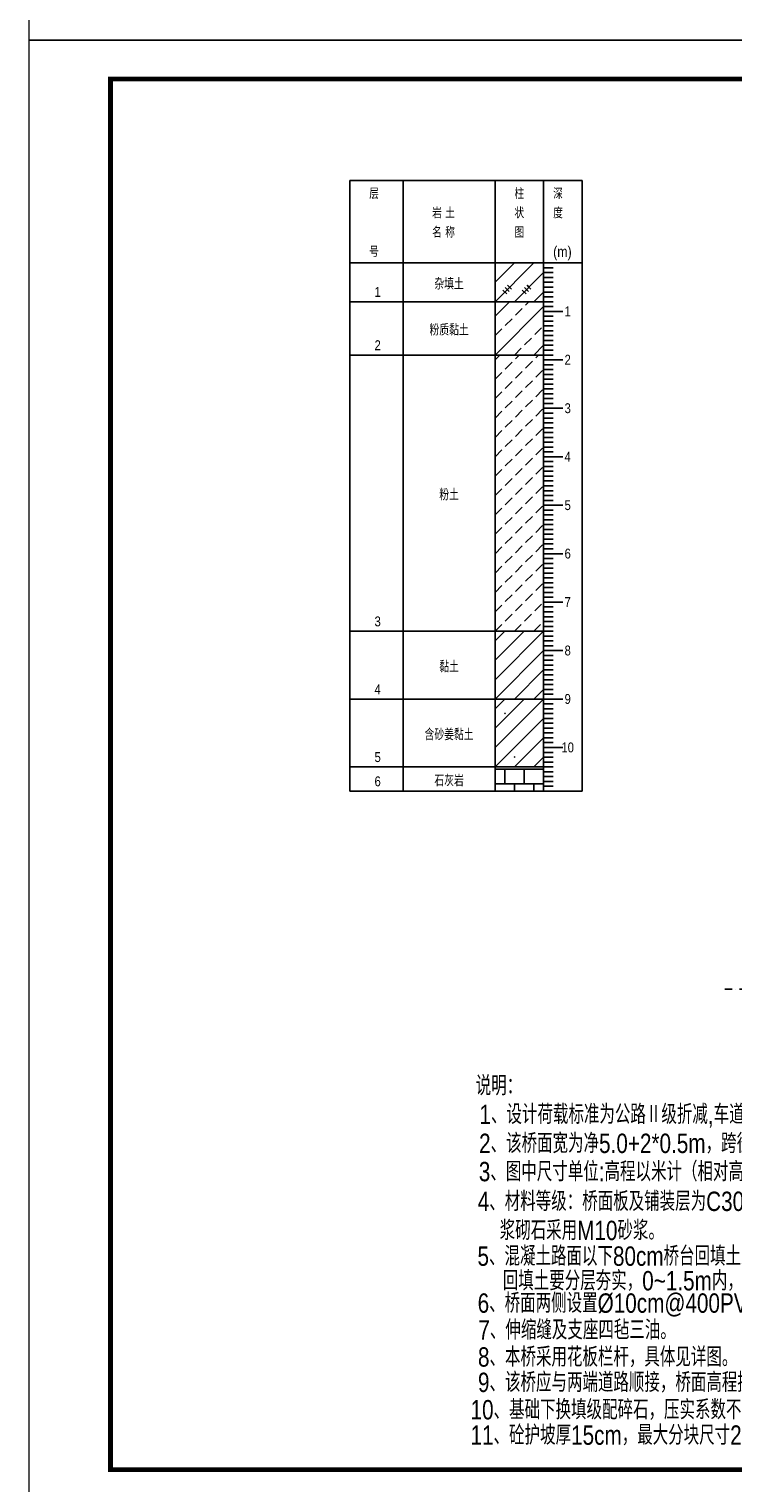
# Model space of a CAD drawing. Header units: inches. Extents: x 97745 to 142261, y 62673 to 100665.
# Tile 63 of 148: x 103708 to 105162, y 85942 to 88943. Entities that reach past the tile are written whole.
import ezdxf
from ezdxf.enums import TextEntityAlignment as Align

# ---------------------------------------------------------------- set-up
doc = ezdxf.new("R2010")
doc.units = ezdxf.units.IN
doc.header["$MEASUREMENT"] = 0
doc.linetypes.add('DASHDOTX2', pattern=[2, 1, -0.5, 0, -0.5])
doc.layers.get('0').update_dxf_attribs({"lineweight": 15})
for name, color, linetype in [('1', 7, 'Continuous'), ('3', 7, 'Continuous'), ('6', 7, 'Continuous'), ('轴线', 3, 'DASHDOTX2')]:
    doc.layers.add(name, color=color, linetype=linetype)
doc.layers.add('BM1', color=7, linetype='Continuous', lineweight=15)
doc.styles.add('hz-e', font='hztxt_e.shx', dxfattribs={"width": 0.8, "height": 330, "bigfont": 'hztxt.shx'})
doc.styles.add('楷体', font='hztxt_e.shx', dxfattribs={"width": 0.7, "bigfont": 'hztxt.shx'})

# ---------------------------------------------------------------- blocks, each defined once
blk = doc.blocks.new('SJ')
for p, q in [((0.2, 0.4), (0.1, 0.4)), ((0.1, 0.4), (0.1, 0.4)), ((0.1, 0.4), (0.1, 0.4)), ((0.1, 0.4), (0.2, 0.3)), ((0.3, 0.7), (0.2, 0.6)), ((0.2, 0.6), (0.3, 0.5)), ((0.3, 0.5), (0.2, 0.5)), ((0.2, 0.5), (0.2, 0.4)), ((0.2, 0.4), (0.2, 0.4)), ((0.2, 0.3), (0.2, 0.2)), ((0.2, 0.2), (0.2, 0.2)), ((0.2, 0.2), (0.3, 0.2)), ((0.4, 0.8), (0.3, 0.8)), ((0.3, 0.8), (0.3, 0.7)), ((0.3, 0.7), (0.3, 0.7)), ((0.3, 0.7), (0.3, 0.7)), ((0.3, 0.5), (0.3, 0.6)), ((0.3, 0.6), (0.3, 0.5)), ((0.3, 0.5), (0.3, 0.5)), ((0.3, 0.5), (0.3, 0.5)), ((0.3, 0.5), (0.3, 0.5)), ((0.3, 0.2), (0.4, 0.2)), ((0.5, 0.8), (0.4, 0.9)), ((0.4, 0.9), (0.4, 0.8)), ((0.4, 0.8), (0.4, 0.8)), ((0.5, 0.7), (0.4, 0.8)), ((0.4, 0.8), (0.4, 0.8)), ((0.4, 0.8), (0.4, 0.8)), ((0.4, 0.8), (0.5, 0.8)), ((0.4, 0.2), (0.4, 0.2)), ((0.4, 0.2), (0.4, 0.2)), ((0.4, 0.2), (0.5, 0.2)), ((0.6, 0.7), (0.5, 0.7)), ((0.5, 0.2), (0.5, 0.3)), ((0.5, 0.3), (0.6, 0.3)), ((0.5, 0.2), (0.5, 0.2)), ((0.7, 0.7), (0.6, 0.7)), ((0.6, 0.7), (0.6, 0.7)), ((0.6, 0.5), (0.6, 0.6)), ((0.6, 0.6), (0.7, 0.6)), ((0.7, 0.5), (0.6, 0.5)), ((0.6, 0.3), (0.6, 0.3)), ((0.6, 0.3), (0.7, 0.2)), ((0.8, 0.8), (0.7, 0.7)), ((0.7, 0.6), (0.8, 0.7)), ((0.7, 0.7), (0.7, 0.7)), ((0.8, 0.4), (0.7, 0.5)), ((0.7, 0.5), (0.7, 0.5)), ((0.7, 0.5), (0.7, 0.5)), ((0.7, 0.2), (0.7, 0.3)), ((0.7, 0.3), (0.8, 0.3)), ((0.9, 0.7), (0.8, 0.8)), ((0.8, 0.7), (0.9, 0.7)), ((0.8, 0.3), (0.8, 0.4))]:
    blk.add_line(p, q)

msp = doc.modelspace()

# ---------------------------------------------------------------- linework, layer by layer
at = {"layer": '1'}
for p, q in [((104370.468, 87369.968), (104370.468, 88629.968)), ((104370.468, 88629.968), (104480.468, 88629.968)), ((104480.468, 88629.968), (104480.468, 87369.968)), ((104480.468, 88629.968), (104480.468, 87369.968)), ((104480.468, 88629.968), (104850.468, 88629.968)), ((104670.468, 88629.968), (104670.468, 87369.968)), ((104770.468, 88629.968), (104770.468, 87369.968)), ((104850.468, 88629.968), (104850.468, 87369.968)), ((104370.468, 88459.968), (104480.468, 88459.968)), ((104480.468, 88459.968), (104850.468, 88459.968))]:
    msp.add_line(p, q, dxfattribs=at)
at = {"layer": '3'}
for p, q in [((104770.468, 88459.968), (104790.468, 88459.968)), ((104770.468, 88449.968), (104790.468, 88449.968)), ((104770.468, 88439.968), (104790.468, 88439.968)), ((104770.468, 88429.968), (104790.468, 88429.968)), ((104770.468, 88419.968), (104790.468, 88419.968)), ((104770.468, 88409.968), (104790.468, 88409.968)), ((104770.468, 88399.968), (104790.468, 88399.968)), ((104770.468, 88389.968), (104790.468, 88389.968)), ((104770.468, 88379.968), (104790.468, 88379.968)), ((104770.468, 88369.968), (104790.468, 88369.968)), ((104770.468, 88359.968), (104790.468, 88359.968)), ((104770.468, 88359.968), (104810.468, 88359.968)), ((104770.468, 88349.968), (104790.468, 88349.968)), ((104770.468, 88339.968), (104790.468, 88339.968)), ((104770.468, 88329.968), (104790.468, 88329.968)), ((104770.468, 88319.968), (104790.468, 88319.968)), ((104770.468, 88309.968), (104790.468, 88309.968)), ((104770.468, 88299.968), (104790.468, 88299.968)), ((104770.468, 88289.968), (104790.468, 88289.968)), ((104770.468, 88279.968), (104790.468, 88279.968)), ((104770.468, 88269.968), (104790.468, 88269.968)), ((104770.468, 88259.968), (104790.468, 88259.968)), ((104770.468, 88259.968), (104810.468, 88259.968)), ((104770.468, 88249.968), (104790.468, 88249.968)), ((104770.468, 88239.968), (104790.468, 88239.968)), ((104770.468, 88229.968), (104790.468, 88229.968)), ((104770.468, 88219.968), (104790.468, 88219.968)), ((104770.468, 88209.968), (104790.468, 88209.968)), ((104770.468, 88199.968), (104790.468, 88199.968)), ((104770.468, 88189.968), (104790.468, 88189.968)), ((104770.468, 88179.968), (104790.468, 88179.968)), ((104770.468, 88169.968), (104790.468, 88169.968)), ((104770.468, 88159.968), (104790.468, 88159.968)), ((104770.468, 88159.968), (104810.468, 88159.968)), ((104770.468, 88149.968), (104790.468, 88149.968)), ((104770.468, 88139.968), (104790.468, 88139.968)), ((104770.468, 88129.968), (104790.468, 88129.968)), ((104770.468, 88119.968), (104790.468, 88119.968)), ((104770.468, 88109.968), (104790.468, 88109.968)), ((104770.468, 88099.968), (104790.468, 88099.968)), ((104770.468, 88089.968), (104790.468, 88089.968)), ((104770.468, 88079.968), (104790.468, 88079.968)), ((104770.468, 88069.968), (104790.468, 88069.968)), ((104770.468, 88059.968), (104790.468, 88059.968)), ((104770.468, 88059.968), (104810.468, 88059.968)), ((104770.468, 88049.968), (104790.468, 88049.968)), ((104770.468, 88039.968), (104790.468, 88039.968)), ((104770.468, 88029.968), (104790.468, 88029.968)), ((104770.468, 88019.968), (104790.468, 88019.968)), ((104770.468, 88009.968), (104790.468, 88009.968)), ((104770.468, 87999.968), (104790.468, 87999.968)), ((104770.468, 87989.968), (104790.468, 87989.968)), ((104770.468, 87979.968), (104790.468, 87979.968)), ((104770.468, 87969.968), (104790.468, 87969.968)), ((104770.468, 87959.968), (104790.468, 87959.968)), ((104770.468, 87959.968), (104810.468, 87959.968)), ((104770.468, 87949.968), (104790.468, 87949.968)), ((104770.468, 87939.968), (104790.468, 87939.968)), ((104770.468, 87929.968), (104790.468, 87929.968)), ((104770.468, 87919.968), (104790.468, 87919.968)), ((104770.468, 87909.968), (104790.468, 87909.968)), ((104770.468, 87899.968), (104790.468, 87899.968)), ((104770.468, 87889.968), (104790.468, 87889.968)), ((104770.468, 87879.968), (104790.468, 87879.968)), ((104770.468, 87869.968), (104790.468, 87869.968)), ((104770.468, 87859.968), (104790.468, 87859.968)), ((104770.468, 87859.968), (104810.468, 87859.968)), ((104770.468, 87849.968), (104790.468, 87849.968)), ((104770.468, 87839.968), (104790.468, 87839.968)), ((104770.468, 87829.968), (104790.468, 87829.968)), ((104770.468, 87819.968), (104790.468, 87819.968)), ((104770.468, 87809.968), (104790.468, 87809.968)), ((104770.468, 87799.968), (104790.468, 87799.968)), ((104770.468, 87789.968), (104790.468, 87789.968)), ((104770.468, 87779.968), (104790.468, 87779.968)), ((104770.468, 87769.968), (104790.468, 87769.968)), ((104770.468, 87759.968), (104790.468, 87759.968)), ((104770.468, 87759.968), (104810.468, 87759.968)), ((104770.468, 87749.968), (104790.468, 87749.968)), ((104770.468, 87739.968), (104790.468, 87739.968)), ((104770.468, 87729.968), (104790.468, 87729.968)), ((104770.468, 87719.968), (104790.468, 87719.968)), ((104770.468, 87709.968), (104790.468, 87709.968)), ((104770.468, 87699.968), (104790.468, 87699.968)), ((104770.468, 87689.968), (104790.468, 87689.968)), ((104770.468, 87679.968), (104790.468, 87679.968)), ((104770.468, 87669.968), (104790.468, 87669.968)), ((104770.468, 87659.968), (104790.468, 87659.968)), ((104770.468, 87659.968), (104810.468, 87659.968)), ((104770.468, 87649.968), (104790.468, 87649.968)), ((104770.468, 87639.968), (104790.468, 87639.968)), ((104770.468, 87629.968), (104790.468, 87629.968)), ((104770.468, 87619.968), (104790.468, 87619.968)), ((104770.468, 87609.968), (104790.468, 87609.968)), ((104770.468, 87599.968), (104790.468, 87599.968)), ((104770.468, 87589.968), (104790.468, 87589.968)), ((104770.468, 87579.968), (104790.468, 87579.968)), ((104770.468, 87569.968), (104790.468, 87569.968)), ((104770.468, 87559.968), (104790.468, 87559.968)), ((104770.468, 87559.968), (104810.468, 87559.968)), ((104770.468, 87549.968), (104790.468, 87549.968)), ((104770.468, 87539.968), (104790.468, 87539.968)), ((104770.468, 87529.968), (104790.468, 87529.968)), ((104770.468, 87519.968), (104790.468, 87519.968)), ((104770.468, 87509.968), (104790.468, 87509.968)), ((104770.468, 87499.968), (104790.468, 87499.968)), ((104770.468, 87489.968), (104790.468, 87489.968)), ((104770.468, 87479.968), (104790.468, 87479.968)), ((104770.468, 87469.968), (104790.468, 87469.968)), ((104770.468, 87459.968), (104790.468, 87459.968)), ((104770.468, 87459.968), (104810.468, 87459.968)), ((104770.468, 87449.968), (104790.468, 87449.968)), ((104770.468, 87439.968), (104790.468, 87439.968)), ((104770.468, 87429.968), (104790.468, 87429.968)), ((104770.468, 87419.968), (104790.468, 87419.968)), ((104770.468, 87409.968), (104790.468, 87409.968)), ((104770.468, 87399.968), (104790.468, 87399.968)), ((104770.468, 87389.968), (104790.468, 87389.968)), ((104770.468, 87379.968), (104790.468, 87379.968)), ((104770.468, 87369.968), (104790.468, 87369.968))]:
    msp.add_line(p, q, dxfattribs=at)
at = {"layer": '6'}
for p, q in [((104670.468, 88379.968), (104750.468, 88459.968)), ((104670.468, 88419.968), (104710.468, 88459.968)), ((104670.468, 88459.968), (104670.468, 88459.968)), ((104710.468, 88379.968), (104770.468, 88439.968)), ((104690.468, 88399.968), (104686.468, 88403.968)), ((104686.468, 88403.968), (104694.468, 88395.968)), ((104695.468, 88404.968), (104691.468, 88408.968)), ((104691.468, 88408.968), (104699.468, 88400.968)), ((104700.468, 88409.968), (104696.468, 88413.968)), ((104696.468, 88413.968), (104704.468, 88405.968)), ((104730.468, 88399.968), (104726.468, 88403.968)), ((104726.468, 88403.968), (104734.468, 88395.968)), ((104735.468, 88404.968), (104731.468, 88408.968)), ((104731.468, 88408.968), (104739.468, 88400.968)), ((104740.468, 88409.968), (104736.468, 88413.968)), ((104736.468, 88413.968), (104744.468, 88405.968)), ((104750.468, 88379.968), (104770.468, 88399.968)), ((104370.468, 88379.968), (104480.468, 88379.968)), ((104480.468, 88379.968), (104670.468, 88379.968)), ((104670.468, 88379.968), (104675.468, 88379.968)), ((104670.468, 88349.968), (104700.468, 88379.968)), ((104670.468, 88269.968), (104770.468, 88369.968)), ((104675.468, 88379.968), (104770.468, 88379.968)), ((104712.468, 88351.968), (104726.468, 88365.968)), ((104733.468, 88372.968), (104740.468, 88379.968)), ((104691.468, 88330.968), (104705.468, 88344.968)), ((104670.468, 88309.968), (104684.468, 88323.968)), ((104731.468, 88290.968), (104745.468, 88304.968)), ((104752.468, 88311.968), (104766.468, 88325.968)), ((104370.468, 88269.968), (104480.468, 88269.968)), ((104480.468, 88269.968), (104670.468, 88269.968)), ((104670.468, 88269.968), (104675.468, 88269.968)), ((104670.468, 88259.968), (104680.468, 88269.968)), ((104675.468, 88269.968), (104770.468, 88269.968)), ((104710.468, 88269.968), (104724.468, 88283.968)), ((104712.468, 88261.968), (104720.468, 88269.968)), ((104750.468, 88269.968), (104770.468, 88289.968)), ((104754.468, 88263.968), (104760.468, 88269.968)), ((104691.468, 88240.968), (104705.468, 88254.968)), ((104733.468, 88242.968), (104747.468, 88256.968)), ((104670.468, 88219.968), (104684.468, 88233.968)), ((104691.468, 88200.968), (104705.468, 88214.968)), ((104712.468, 88221.968), (104726.468, 88235.968)), ((104733.468, 88202.968), (104747.468, 88216.968)), ((104754.468, 88223.968), (104768.468, 88237.968)), ((104670.468, 88179.968), (104684.468, 88193.968)), ((104712.468, 88181.968), (104726.468, 88195.968)), ((104754.468, 88183.968), (104768.468, 88197.968)), ((104670.468, 88139.968), (104684.468, 88153.968)), ((104691.468, 88160.968), (104705.468, 88174.968)), ((104712.468, 88141.968), (104726.468, 88155.968)), ((104733.468, 88162.968), (104747.468, 88176.968)), ((104754.468, 88143.968), (104768.468, 88157.968)), ((104691.468, 88120.968), (104705.468, 88134.968)), ((104733.468, 88122.968), (104747.468, 88136.968)), ((104670.468, 88099.968), (104684.468, 88113.968)), ((104691.468, 88080.968), (104705.468, 88094.968)), ((104712.468, 88101.968), (104726.468, 88115.968)), ((104733.468, 88082.968), (104747.468, 88096.968)), ((104754.468, 88103.968), (104768.468, 88117.968)), ((104670.468, 88059.968), (104684.468, 88073.968)), ((104712.468, 88061.968), (104726.468, 88075.968)), ((104754.468, 88063.968), (104768.468, 88077.968)), ((104670.468, 88019.968), (104684.468, 88033.968)), ((104691.468, 88040.968), (104705.468, 88054.968)), ((104712.468, 88021.968), (104726.468, 88035.968)), ((104733.468, 88042.968), (104747.468, 88056.968)), ((104754.468, 88023.968), (104768.468, 88037.968)), ((104691.468, 88000.968), (104705.468, 88014.968)), ((104733.468, 88002.968), (104747.468, 88016.968)), ((104670.468, 87979.968), (104684.468, 87993.968)), ((104691.468, 87960.968), (104705.468, 87974.968)), ((104712.468, 87981.968), (104726.468, 87995.968)), ((104733.468, 87962.968), (104747.468, 87976.968)), ((104754.468, 87983.968), (104768.468, 87997.968)), ((104670.468, 87939.968), (104684.468, 87953.968)), ((104712.468, 87941.968), (104726.468, 87955.968)), ((104754.468, 87943.968), (104768.468, 87957.968)), ((104670.468, 87899.968), (104684.468, 87913.968)), ((104691.468, 87920.968), (104705.468, 87934.968)), ((104712.468, 87901.968), (104726.468, 87915.968)), ((104733.468, 87922.968), (104747.468, 87936.968)), ((104754.468, 87903.968), (104768.468, 87917.968)), ((104691.468, 87880.968), (104705.468, 87894.968)), ((104733.468, 87882.968), (104747.468, 87896.968)), ((104670.468, 87859.968), (104684.468, 87873.968)), ((104691.468, 87840.968), (104705.468, 87854.968)), ((104712.468, 87861.968), (104726.468, 87875.968)), ((104733.468, 87842.968), (104747.468, 87856.968)), ((104754.468, 87863.968), (104768.468, 87877.968)), ((104670.468, 87819.968), (104684.468, 87833.968)), ((104712.468, 87821.968), (104726.468, 87835.968)), ((104754.468, 87823.968), (104768.468, 87837.968)), ((104670.468, 87779.968), (104684.468, 87793.968)), ((104691.468, 87800.968), (104705.468, 87814.968)), ((104712.468, 87781.968), (104726.468, 87795.968)), ((104733.468, 87802.968), (104747.468, 87816.968)), ((104754.468, 87783.968), (104768.468, 87797.968)), ((104691.468, 87760.968), (104705.468, 87774.968)), ((104733.468, 87762.968), (104747.468, 87776.968)), ((104670.468, 87739.968), (104684.468, 87753.968)), ((104691.468, 87720.968), (104705.468, 87734.968)), ((104712.468, 87741.968), (104726.468, 87755.968)), ((104731.468, 87720.968), (104745.468, 87734.968)), ((104752.468, 87741.968), (104766.468, 87755.968)), ((104370.468, 87699.968), (104480.468, 87699.968)), ((104480.468, 87699.968), (104670.468, 87699.968)), ((104670.468, 87699.968), (104684.468, 87713.968)), ((104670.468, 87699.968), (104675.468, 87699.968)), ((104670.468, 87599.968), (104770.468, 87699.968)), ((104670.468, 87639.968), (104730.468, 87699.968)), ((104670.468, 87679.968), (104690.468, 87699.968)), ((104675.468, 87699.968), (104770.468, 87699.968)), ((104710.468, 87699.968), (104724.468, 87713.968)), ((104750.468, 87699.968), (104764.468, 87713.968)), ((104670.468, 87559.968), (104770.468, 87659.968)), ((104710.468, 87559.968), (104770.468, 87619.968)), ((104750.468, 87559.968), (104770.468, 87579.968)), ((104370.468, 87559.968), (104480.468, 87559.968)), ((104480.468, 87559.968), (104670.468, 87559.968)), ((104670.468, 87559.968), (104675.468, 87559.968)), ((104670.468, 87459.968), (104770.468, 87559.968)), ((104670.468, 87499.968), (104730.468, 87559.968)), ((104670.468, 87539.968), (104690.468, 87559.968)), ((104675.468, 87559.968), (104770.468, 87559.968)), ((104670.468, 87419.968), (104770.468, 87519.968)), ((104710.468, 87419.968), (104770.468, 87479.968)), ((104750.468, 87419.968), (104770.468, 87439.968)), ((104370.468, 87419.968), (104480.468, 87419.968)), ((104480.468, 87419.968), (104670.468, 87419.968)), ((104670.468, 87419.968), (104675.468, 87419.968)), ((104670.468, 87414.968), (104770.468, 87414.968)), ((104675.468, 87419.968), (104770.468, 87419.968)), ((104690.468, 87414.968), (104690.468, 87384.968)), ((104730.468, 87414.968), (104730.468, 87384.968)), ((104770.468, 87414.968), (104770.468, 87384.968)), ((104370.468, 87369.968), (104480.468, 87369.968)), ((104480.468, 87369.968), (104670.468, 87369.968)), ((104670.468, 87384.968), (104770.468, 87384.968)), ((104670.468, 87369.968), (104675.468, 87369.968)), ((104675.468, 87369.968), (104850.468, 87369.968)), ((104710.468, 87384.968), (104710.468, 87369.968)), ((104750.468, 87384.968), (104750.468, 87369.968))]:
    msp.add_line(p, q, dxfattribs=at)
at = {"layer": 'BM1', "const_width": 1}
for points in [[(103708.27, 91920.157), (107951.098, 91920.157), (107951.098, 88919.854), (103708.27, 88919.854), (103708.27, 91920.157)], [(103708.27, 88919.854), (107951.098, 88919.854), (107951.098, 85919.551), (103708.27, 85919.551), (103708.27, 88919.854)]]:
    msp.add_lwpolyline(points, dxfattribs=at)
at = {"layer": 'BM1'}
for points in [[(103708.27, 91920.157), (107951.098, 91920.157), (107951.098, 88919.854), (103708.27, 88919.854)], [(103708.27, 88919.854), (107951.098, 88919.854), (107951.098, 85919.551), (103708.27, 85919.551)]]:
    msp.add_lwpolyline(points, close=True, dxfattribs=at)
at = {"layer": 'BM1', "color": 0, "linetype": 'Continuous', "const_width": 9.999}
msp.add_lwpolyline([(103876.114, 85969.546), (103876.114, 88839.553), (107901.103, 88839.553), (107901.103, 85969.546)], close=True, dxfattribs=at)
at = {"layer": '轴线', "ltscale": 15}
msp.add_line((105145.316, 86961.491), (106681.394, 86961.491), dxfattribs=at)

# ---------------------------------------------------------------- block references
at = {"layer": '6', "xscale": 1.181102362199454, "yscale": 1.181102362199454, "zscale": 1.181102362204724}
for p in [(104690.468, 87529.968), (104710.468, 87439.968)]:
    msp.add_blockref('SJ', p, dxfattribs=at)

# ---------------------------------------------------------------- texts
at = {"style": 'hz-e', "width": 0.8}
for s, p in [('说明：', (104630.438, 86742.15)), ('1、设计荷载标准为公路Ⅱ级折减,车道荷载折减0.8,车辆荷载折减0.7。', (104638.198, 86682.979)), ('2、该桥面宽为净5.0+2*0.5m，跨径1*5m。', (104637.442, 86623.118)), ('3、图中尺寸单位:高程以米计（相对高程，以附近路面为0m起算），其余以厘米计。', (104636.893, 86564.798)), ('4、材料等级：桥面板及铺装层为C30，其它为C25；', (104634.634, 86503.478)), ('浆砌石采用M10砂浆。', (104680.016, 86443.365)), ('5、混凝土路面以下80cm桥台回填土采用5%%%石灰土；', (104634.142, 86390.344)), ('回填土要分层夯实，0~1.5m内，压实度不小于0.94，1.5m以下不小于0.92。', (104686.361, 86339.605)), ('6、桥面两侧设置%%c10cm@400PVC泄水管。', (104634.479, 86293.462)), ('7、伸缩缝及支座四毡三油。', (104636.01, 86238.111)), ('8、本桥采用花板栏杆，具体见详图。', (104635.124, 86182.273)), ('9、该桥应与两端道路顺接，桥面高程据实调整。', (104635.124, 86129.85)), ('10、基础下换填级配碎石，压实系数不小于0.95。', (104619.811, 86073.358)), ('11、砼护坡厚15cm，最大分块尺寸200×200cm，下设砂石垫层15cm;图中未标注格梗尺寸为30*50cm。', (104619.811, 86020.999))]:
    msp.add_text(s, height=40, dxfattribs=at).set_placement(p)
at = {"layer": '1', "style": '楷体', "width": 0.85}
for s, p in [('层', (104410.468, 88591.968)), ('柱', (104710.468, 88591.968)), ('深', (104790.468, 88591.968)), ('岩 土', (104540.468, 88551.968)), ('状', (104710.468, 88551.968)), ('度', (104790.468, 88551.968)), ('名 称', (104540.468, 88511.968)), ('图', (104710.468, 88511.968)), ('号', (104410.468, 88471.968)), ('(m)', (104790.468, 88471.968))]:
    msp.add_text(s, height=22.44, dxfattribs=at).set_placement(p)
at = {"layer": '3', "style": '楷体', "width": 0.85}
for s, p in [('1', (104820.468, 88349.968)), ('2', (104820.468, 88249.968)), ('3', (104820.468, 88149.968)), ('4', (104820.468, 88049.968)), ('5', (104820.468, 87949.968)), ('6', (104820.468, 87849.968)), ('7', (104820.468, 87749.968)), ('8', (104820.468, 87649.968)), ('9', (104820.468, 87549.968)), ('10', (104820.468, 87449.968))]:
    msp.add_text(s, height=20.4, dxfattribs=at).set_placement(p, align=Align.CENTER)
at = {"layer": '6', "style": '楷体', "width": 0.85}
for s, p in [('杂填土', (104575.468, 88404.968)), ('粉质黏土', (104575.468, 88309.968)), ('粉土', (104575.468, 87969.968)), ('黏土', (104575.468, 87614.968)), ('含砂姜黏土', (104575.468, 87474.968)), ('石灰岩', (104575.468, 87379.968))]:
    msp.add_text(s, height=23.8, dxfattribs=at).set_placement(p, align=Align.CENTER)
for s, p in [('1', (104421.468, 88389.968)), ('2', (104421.468, 88279.968)), ('3', (104421.468, 87709.968)), ('4', (104421.468, 87569.968)), ('5', (104421.468, 87429.968)), ('6', (104421.468, 87379.968))]:
    msp.add_text(s, height=20.4, dxfattribs=at).set_placement(p)

doc.saveas('drawing.dxf')
